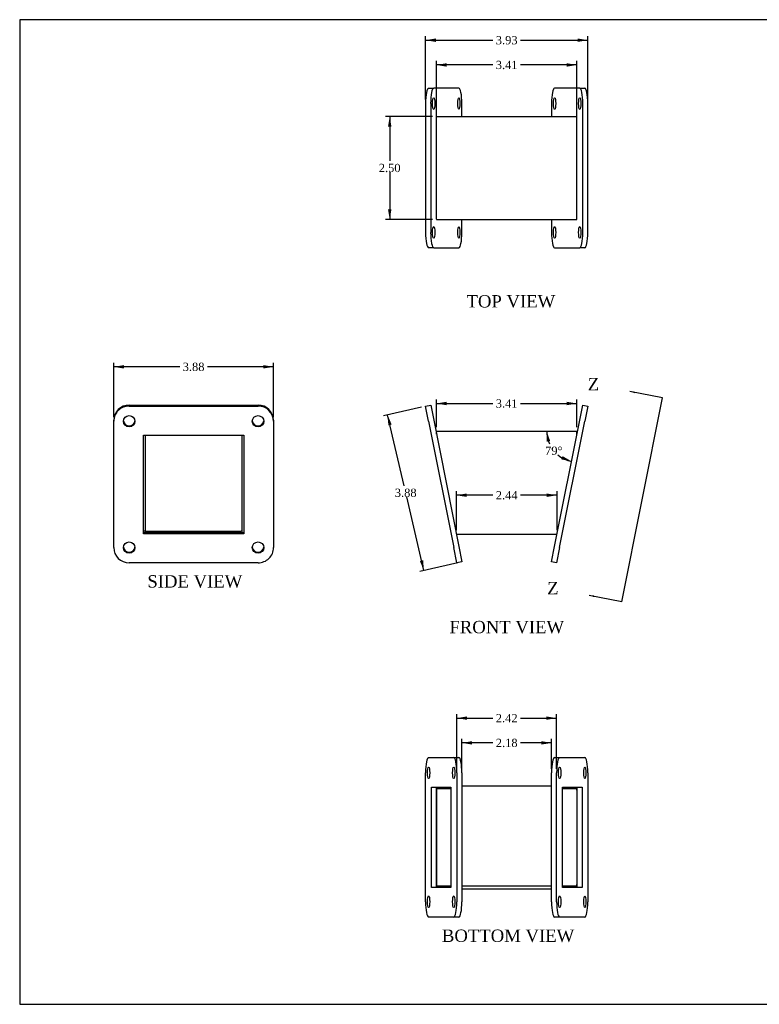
# Model space of a CAD drawing. Header units: inches. Extents: x 0.1 to 35.9, y -0.2 to 23.9.
# Tile 1 of 3: x 0.1 to 18, y 0.1 to 23.9. Entities that reach past the tile are written whole.
import ezdxf
from ezdxf.enums import TextEntityAlignment as Align
from ezdxf.lldxf.tags import DXFTag

# ---------------------------------------------------------------- set-up
doc = ezdxf.new("R2010")
doc.units = ezdxf.units.IN
doc.header["$MEASUREMENT"] = 0
for name, color, linetype in [('COM53011', 7, 'Continuous'), ('Default', 7, 'Continuous'), ('FLA00004', 7, 'Continuous')]:
    doc.layers.add(name, color=color, linetype=linetype)
doc.styles.add('SEACAD_Times_New_Roman', font='times.ttf')
tags = doc.linetypes.add('CENTER2', pattern=[1.125, 0.75, -0.125, 0.125, -0.125]).pattern_tags.tags
tags[10:11] = [DXFTag(74, 4), DXFTag(75, 0), DXFTag(340, '0'), DXFTag(46, 0.0), DXFTag(50, 0.0), DXFTag(44, 0.0), DXFTag(45, 0.0)]
tags[8:9] = [DXFTag(74, 4), DXFTag(75, 0), DXFTag(340, '0'), DXFTag(46, 0.0), DXFTag(50, 0.0), DXFTag(44, 0.0), DXFTag(45, 0.0)]
tags[6:7] = [DXFTag(74, 4), DXFTag(75, 0), DXFTag(340, '0'), DXFTag(46, 0.0), DXFTag(50, 0.0), DXFTag(44, 0.0), DXFTag(45, 0.0)]
tags[4:5] = [DXFTag(74, 4), DXFTag(75, 0), DXFTag(340, '0'), DXFTag(46, 0.0), DXFTag(50, 0.0), DXFTag(44, 0.0), DXFTag(45, 0.0)]
doc.dimstyles.new('HAMMOND_(STH_-_42x28)', dxfattribs={"dimtxt": 0.2, "dimasz": 0.25, "dimexe": 0.1, "dimexo": 0.1, "dimgap": 0.05, "dimtad": 0, "dimtih": 1, "dimtoh": 1, "dimzin": 0, "dimdsep": 46, "dimtxsty": 'SEACAD_Times_New_Roman', "dimblk1": '_SE_FILLED', "dimblk2": '_SE_FILLED', "dimsah": 1, "dimcen": 0.1, "dimadec": 0, "dimazin": 0, "dimtfac": 0.8, "dimtofl": 0, "dimtmove": 1, "dimatfit": 3, "dimfxl": 1, "dimtolj": 1, "dimtzin": 0, "dimarcsym": 0})

# ---------------------------------------------------------------- blocks, each defined once
blk = doc.blocks.new('SE1')
at = {"color": 7, "linetype": 'Continuous', "style": 'SEACAD_Times_New_Roman'}
blk.add_text('Z', height=0.3, dxfattribs=at).set_placement((12.864, 10.305), align=Align.TOP_LEFT)
blk = doc.blocks.new('SE2')
at = {"color": 7, "linetype": 'Continuous', "style": 'SEACAD_Times_New_Roman'}
blk.add_text('Z', height=0.3, dxfattribs=at).set_placement((13.848, 15.251), align=Align.TOP_LEFT)
blk = doc.blocks.new('SEANNOT_GROUP1')
at = {"linetype": 'Continuous'}
blk.add_hatch(color=7, dxfattribs=at).paths.add_polyline_path([(14.009, 9.976), (13.882, 9.98), (14, 9.935)])
at = {"color": 7, "linetype": 'Continuous'}
blk.add_lwpolyline([(14.677, 9.822), (13.882, 9.98)], dxfattribs=at)
blk = doc.blocks.new('SEANNOT_GROUP2')
at = {"linetype": 'Continuous'}
blk.add_hatch(color=7, dxfattribs=at).paths.add_polyline_path([(14.992, 14.922), (14.866, 14.926), (14.984, 14.881)])
at = {"color": 7, "linetype": 'Continuous'}
blk.add_lwpolyline([(15.661, 14.767), (14.866, 14.926)], dxfattribs=at)
blk = doc.blocks.new('SE')
at = {"layer": 'Default', "color": 7, "linetype": 'CENTER2'}
blk.add_line((14.677, 9.822), (15.661, 14.767), dxfattribs=at)
at = {"layer": 'Default'}
for name in ['SE2', 'SEANNOT_GROUP2', 'SE1', 'SEANNOT_GROUP1']:
    blk.add_blockref(name, (0, 0), dxfattribs=at)
blk = doc.blocks.new('SE3')
at = {"layer": 'COM53011', "color": 7, "linetype": 'Continuous'}
for p, q in [((10.178, 13.961), (13.586, 13.961)), ((10.178, 13.889), (10.178, 13.961)), ((13.586, 13.889), (13.586, 13.961)), ((10.661, 11.467), (10.66, 11.467)), ((10.661, 11.461), (10.661, 11.467)), ((10.661, 11.461), (13.103, 11.461)), ((13.103, 11.467), (13.103, 11.461)), ((13.104, 11.467), (13.103, 11.467))]:
    blk.add_line(p, q, dxfattribs=at)
at = {"layer": 'FLA00004', "color": 7, "linetype": 'Continuous'}
for p, q in [((9.915, 14.569), (10.038, 14.594)), ((9.988, 14.202), (9.915, 14.569)), ((10.038, 14.594), (10.111, 14.226)), ((13.653, 14.226), (13.726, 14.594)), ((13.726, 14.594), (13.849, 14.569)), ((13.849, 14.569), (13.776, 14.202)), ((9.988, 14.202), (10.598, 11.137)), ((10.111, 14.226), (10.721, 11.161)), ((13.043, 11.161), (13.653, 14.226)), ((13.166, 11.137), (13.776, 14.202)), ((10.671, 10.769), (10.598, 11.137)), ((10.721, 11.161), (10.794, 10.793)), ((12.97, 10.793), (13.043, 11.161)), ((13.166, 11.137), (13.093, 10.769)), ((10.794, 10.793), (10.671, 10.769)), ((13.093, 10.769), (12.97, 10.793))]:
    blk.add_line(p, q, dxfattribs=at)
blk = doc.blocks.new('SE4')
at = {"layer": 'COM53011', "color": 7, "linetype": 'Continuous'}
for p, q in [((10.178, 21.486), (10.178, 21.588)), ((10.185, 21.594), (13.579, 21.594)), ((13.586, 21.486), (13.586, 21.588)), ((10.178, 19.202), (10.178, 21.486)), ((13.586, 19.202), (13.586, 21.486)), ((10.178, 19.1), (10.178, 19.202)), ((13.586, 19.1), (13.586, 19.202)), ((10.185, 19.094), (13.579, 19.094))]:
    blk.add_line(p, q, dxfattribs=at)
for centre, major_axis, start_param, end_param in [((10.185, 21.486), (0, -0.108), 3.141593, 3.48143), ((13.579, 21.486), (0, 0.108), 5.943348, 6.283185), ((10.185, 19.202), (0, -0.108), 5.943348, 6.283185), ((13.579, 19.202), (0, 0.108), 3.141593, 3.48143)]:
    blk.add_ellipse(centre, major_axis=major_axis, ratio=0.198929, start_param=start_param, end_param=end_param, dxfattribs=at)
at = {"layer": 'FLA00004', "color": 7, "linetype": 'Continuous'}
for p, q in [((9.988, 22.281), (10.111, 22.281)), ((10.721, 22.281), (10.111, 22.281)), ((13.653, 22.281), (13.043, 22.281)), ((13.653, 22.281), (13.776, 22.281)), ((9.915, 21.906), (9.915, 18.781)), ((10.038, 21.906), (10.038, 18.781)), ((10.794, 21.594), (10.794, 21.906)), ((12.97, 21.906), (12.97, 21.594)), ((13.726, 18.781), (13.726, 21.906)), ((13.849, 18.781), (13.849, 21.906)), ((10.794, 18.781), (10.794, 19.094)), ((12.97, 19.094), (12.97, 18.781)), ((10.111, 18.406), (9.988, 18.406)), ((10.111, 18.406), (10.721, 18.406)), ((13.043, 18.406), (13.653, 18.406)), ((13.776, 18.406), (13.653, 18.406))]:
    blk.add_line(p, q, dxfattribs=at)
for centre, major_axis, start_param, end_param in [((9.988, 21.906), (0, -0.375), 3.141593, 4.712389), ((10.111, 21.906), (0, 0.375), 0, 1.570796), ((10.721, 21.906), (0, -0.375), 1.570796, 3.141593), ((13.043, 21.906), (0, 0.375), 0, 1.570796), ((13.653, 21.906), (0, -0.375), 1.570796, 3.141593), ((13.776, 21.906), (0, 0.375), 4.712389, 6.283185), ((9.988, 18.781), (0, -0.375), 4.712389, 6.283185), ((10.111, 18.781), (0, 0.375), 1.570796, 3.141593), ((10.721, 18.781), (0, -0.375), 0, 1.570796), ((13.043, 18.781), (0, 0.375), 1.570796, 3.141593), ((13.653, 18.781), (0, -0.375), 0, 1.570796), ((13.776, 18.781), (0, 0.375), 3.141593, 4.712389)]:
    blk.add_ellipse(centre, major_axis=major_axis, ratio=0.195106, start_param=start_param, end_param=end_param, dxfattribs=at)
for centre, major_axis in [((10.111, 21.906), (0, 0.141)), ((10.721, 21.906), (0, 0.141)), ((13.043, 21.906), (0, -0.141)), ((13.653, 21.906), (0, -0.141)), ((10.111, 18.781), (0, 0.141)), ((10.721, 18.781), (0, 0.141)), ((13.043, 18.781), (0, -0.141)), ((13.653, 18.781), (0, -0.141))]:
    blk.add_ellipse(centre, major_axis=major_axis, ratio=0.195106, dxfattribs=at)
blk = doc.blocks.new('SE5')
at = {"layer": 'COM53011', "color": 7, "linetype": 'Continuous'}
for p, q in [((10.178, 5.255), (10.178, 5.332)), ((10.178, 5.255), (10.178, 2.971)), ((10.531, 5.291), (10.185, 5.291)), ((10.794, 5.363), (12.97, 5.363)), ((13.579, 5.291), (13.233, 5.291)), ((13.586, 5.255), (13.586, 5.332)), ((13.586, 5.255), (13.586, 2.971)), ((10.178, 2.895), (10.178, 2.971)), ((10.185, 2.935), (10.531, 2.935)), ((10.794, 2.936), (12.97, 2.936)), ((10.794, 2.935), (12.97, 2.935)), ((13.233, 2.935), (13.579, 2.935)), ((13.586, 2.895), (13.586, 2.971)), ((10.794, 2.863), (12.97, 2.863))]:
    blk.add_line(p, q, dxfattribs=at)
for centre, major_axis, start_param, end_param in [((10.185, 5.255), (0, 0.036), 0, 1.570796), ((13.579, 5.255), (0, -0.036), 1.570796, 3.141593), ((10.185, 2.971), (0, 0.036), 1.570796, 3.141593), ((13.579, 2.971), (0, -0.036), 0, 1.570796)]:
    blk.add_ellipse(centre, major_axis=major_axis, ratio=0.198929, start_param=start_param, end_param=end_param, dxfattribs=at)
at = {"layer": 'FLA00004', "color": 7, "linetype": 'Continuous'}
for p, q in [((9.988, 6.051), (10.598, 6.051)), ((10.598, 6.051), (10.721, 6.051)), ((13.043, 6.051), (13.166, 6.051)), ((13.166, 6.051), (13.776, 6.051)), ((9.915, 2.551), (9.915, 5.676)), ((10.671, 5.676), (10.671, 2.551)), ((10.794, 5.676), (10.794, 2.551)), ((12.97, 2.551), (12.97, 5.676)), ((13.093, 2.551), (13.093, 5.676)), ((13.849, 5.676), (13.849, 2.551)), ((10.055, 2.895), (10.055, 5.332)), ((10.055, 5.332), (10.531, 5.332)), ((10.178, 2.895), (10.178, 5.332)), ((10.531, 5.332), (10.531, 2.895)), ((13.233, 2.895), (13.233, 5.332)), ((13.233, 5.332), (13.709, 5.332)), ((13.586, 5.332), (13.586, 2.895)), ((13.709, 5.332), (13.709, 2.895)), ((10.531, 2.895), (10.055, 2.895)), ((13.709, 2.895), (13.233, 2.895)), ((10.598, 2.176), (9.988, 2.176)), ((10.721, 2.176), (10.598, 2.176)), ((13.166, 2.176), (13.043, 2.176)), ((13.776, 2.176), (13.166, 2.176))]:
    blk.add_line(p, q, dxfattribs=at)
for centre, major_axis, start_param, end_param in [((9.988, 5.676), (0, 0.375), 0, 1.570796), ((10.598, 5.676), (0, -0.375), 1.570796, 3.141593), ((10.721, 5.676), (0, 0.375), 4.712389, 6.283185), ((13.043, 5.676), (0, -0.375), 3.141593, 4.712389), ((13.166, 5.676), (0, 0.375), 0, 1.570796), ((13.776, 5.676), (0, -0.375), 1.570796, 3.141593), ((9.988, 2.551), (0, 0.375), 1.570796, 3.141593), ((10.598, 2.551), (0, -0.375), 0, 1.570796), ((10.721, 2.551), (0, 0.375), 3.141593, 4.712389), ((13.043, 2.551), (0, -0.375), 4.712389, 6.283185), ((13.166, 2.551), (0, 0.375), 1.570796, 3.141593), ((13.776, 2.551), (0, -0.375), 0, 1.570796)]:
    blk.add_ellipse(centre, major_axis=major_axis, ratio=0.195106, start_param=start_param, end_param=end_param, dxfattribs=at)
for centre, major_axis in [((9.988, 5.676), (0, -0.141)), ((10.598, 5.676), (0, 0.141)), ((13.166, 5.676), (0, -0.141)), ((13.776, 5.676), (0, 0.141)), ((9.988, 2.551), (0, -0.141)), ((10.598, 2.551), (0, 0.141)), ((13.166, 2.551), (0, -0.141)), ((13.776, 2.551), (0, 0.141))]:
    blk.add_ellipse(centre, major_axis=major_axis, ratio=0.195106, dxfattribs=at)
blk = doc.blocks.new('SE6')
at = {"layer": 'COM53011', "color": 7, "linetype": 'Continuous'}
for p, q in [((3.111, 13.853), (3.111, 11.534)), ((5.467, 11.498), (5.467, 13.853)), ((3.111, 11.534), (3.071, 11.534)), ((3.112, 11.533), (3.112, 11.498)), ((3.112, 11.533), (5.431, 11.533))]:
    blk.add_line(p, q, dxfattribs=at)
for centre, start, end in [((3.147, 13.853), 161.1829, 180), ((5.431, 13.853), 0, 18.8171), ((5.431, 11.569), 270, 0)]:
    blk.add_arc(centre, 0.036, start, end, dxfattribs=at)
at = {"layer": 'FLA00004', "color": 7, "linetype": 'Continuous'}
for p, q in [((2.727, 14.594), (5.852, 14.594)), ((2.727, 14.569), (5.852, 14.569)), ((2.352, 14.202), (2.352, 14.226)), ((2.352, 11.137), (2.352, 14.202)), ((6.227, 14.226), (6.227, 14.202)), ((6.227, 14.202), (6.227, 11.137)), ((3.071, 11.474), (3.071, 13.864)), ((3.071, 13.864), (5.508, 13.864)), ((5.508, 13.864), (5.508, 11.474)), ((5.508, 11.498), (3.071, 11.498)), ((5.508, 11.474), (3.071, 11.474)), ((5.852, 10.769), (2.727, 10.769))]:
    blk.add_line(p, q, dxfattribs=at)
for centre, major_axis, start_param, end_param in [((2.727, 14.226), (-0.375, 0), 4.712389, 6.283185), ((2.727, 14.202), (0.375, 0), 1.570796, 3.141593), ((5.852, 14.226), (-0.375, 0), 3.141593, 4.712389), ((5.852, 14.202), (0.375, 0), 0, 1.570796), ((2.727, 14.226), (-0.14, 0), 0.088608, 3.052985), ((5.852, 14.226), (-0.14, 0), 0.088608, 3.052985), ((2.727, 11.137), (-0.375, 0), 0, 1.570796), ((2.727, 11.161), (-0.14, 0), 0.088608, 3.052985), ((5.852, 11.161), (-0.14, 0), 0.088608, 3.052985), ((5.852, 11.137), (-0.375, 0), 1.570796, 3.141593)]:
    blk.add_ellipse(centre, major_axis=major_axis, ratio=0.980782, start_param=start_param, end_param=end_param, dxfattribs=at)
for centre in [(2.727, 14.202), (5.852, 14.202), (2.727, 11.137), (5.852, 11.137)]:
    blk.add_ellipse(centre, major_axis=(-0.14, 0), ratio=0.980782, dxfattribs=at)
blk = doc.blocks.new('DMBLK3635')
at = {"layer": 'Default', "linetype": 'Continuous', "transparency": 16777216}
for points in [[(10.428, 22.884), (10.178, 22.842), (10.428, 22.8)], [(13.336, 22.884), (13.336, 22.8), (13.586, 22.842)]]:
    blk.add_hatch(color=7, dxfattribs=at).paths.add_polyline_path(points)
at = {"layer": 'Default', "color": 7, "linetype": 'Continuous', "transparency": 16777216}
for p, q in [((10.178, 21.586), (10.178, 22.942)), ((13.586, 21.586), (13.586, 22.942)), ((11.547, 22.842), (10.178, 22.842)), ((13.586, 22.842), (12.217, 22.842))]:
    blk.add_line(p, q, dxfattribs=at)
at = {"layer": 'Default', "color": 7, "linetype": 'Continuous', "transparency": 16777216, "style": 'SEACAD_Times_New_Roman'}
blk.add_text('3.41', height=0.2, dxfattribs=at).set_placement((11.617, 22.942), align=Align.TOP_LEFT)
blk = doc.blocks.new('_SE_FILLED')
at = {"color": 0}
blk.add_line((0, 0), (-1, 0), dxfattribs=at)
blk.add_solid([(0, 0), (-1, -0.1665), (-1, 0.1665), (0, 0)], dxfattribs=at)
blk = doc.blocks.new('DMBLK3636')
at = {"layer": 'Default', "linetype": 'Continuous', "transparency": 16777216}
for points in [[(11.044, 6.444), (10.794, 6.402), (11.044, 6.361)], [(12.72, 6.444), (12.72, 6.361), (12.97, 6.402)]]:
    blk.add_hatch(color=7, dxfattribs=at).paths.add_polyline_path(points)
at = {"layer": 'Default', "color": 7, "linetype": 'Continuous', "transparency": 16777216}
for p, q in [((10.794, 5.776), (10.794, 6.502)), ((12.97, 5.776), (12.97, 6.502)), ((11.547, 6.402), (10.794, 6.402)), ((12.97, 6.402), (12.217, 6.402))]:
    blk.add_line(p, q, dxfattribs=at)
at = {"layer": 'Default', "color": 7, "linetype": 'Continuous', "transparency": 16777216, "style": 'SEACAD_Times_New_Roman'}
blk.add_text('2.18', height=0.2, dxfattribs=at).set_placement((11.617, 6.502), align=Align.TOP_LEFT)
blk = doc.blocks.new('DMBLK3637')
at = {"layer": 'Default', "linetype": 'Continuous', "transparency": 16777216}
for points in [[(10.911, 12.45), (10.661, 12.408), (10.911, 12.367)], [(12.853, 12.45), (12.853, 12.367), (13.103, 12.408)]]:
    blk.add_hatch(color=7, dxfattribs=at).paths.add_polyline_path(points)
at = {"layer": 'Default', "color": 7, "linetype": 'Continuous', "transparency": 16777216}
for p, q in [((10.661, 11.561), (10.661, 12.508)), ((13.103, 11.561), (13.103, 12.508)), ((11.547, 12.408), (10.661, 12.408)), ((13.103, 12.408), (12.217, 12.408))]:
    blk.add_line(p, q, dxfattribs=at)
at = {"layer": 'Default', "color": 7, "linetype": 'Continuous', "transparency": 16777216, "style": 'SEACAD_Times_New_Roman'}
blk.add_text('2.44', height=0.2, dxfattribs=at).set_placement((11.617, 12.508), align=Align.TOP_LEFT)
blk = doc.blocks.new('DMBLK3638')
at = {"layer": 'Default', "linetype": 'Continuous', "transparency": 16777216}
for points in [[(10.428, 14.674), (10.178, 14.632), (10.428, 14.59)], [(13.336, 14.674), (13.336, 14.59), (13.586, 14.632)]]:
    blk.add_hatch(color=7, dxfattribs=at).paths.add_polyline_path(points)
at = {"layer": 'Default', "color": 7, "linetype": 'Continuous', "transparency": 16777216}
for p, q in [((10.178, 14.061), (10.178, 14.732)), ((10.178, 14.632), (11.547, 14.632)), ((12.217, 14.632), (13.586, 14.632)), ((13.586, 14.061), (13.586, 14.732))]:
    blk.add_line(p, q, dxfattribs=at)
at = {"layer": 'Default', "color": 7, "linetype": 'Continuous', "transparency": 16777216, "style": 'SEACAD_Times_New_Roman'}
blk.add_text('3.41', height=0.2, dxfattribs=at).set_placement((11.617, 14.732), align=Align.TOP_LEFT)
blk = doc.blocks.new('DMBLK3639')
at = {"layer": 'Default', "linetype": 'Continuous', "transparency": 16777216}
for points in [[(12.936, 13.721), (12.853, 13.961), (12.854, 13.707)], [(13.206, 13.278), (13.455, 13.228), (13.236, 13.356)]]:
    blk.add_hatch(color=7, dxfattribs=at).paths.add_polyline_path(points)
at = {"layer": 'Default', "color": 7, "linetype": 'Continuous', "transparency": 16777216}
for start, end in [(180, 204.0091), (230.1938, 258.7491)]:
    blk.add_arc((13.6, 13.961), 0.747, start, end, dxfattribs=at)
at = {"layer": 'Default', "color": 7, "linetype": 'Continuous', "transparency": 16777216, "style": 'SEACAD_Times_New_Roman'}
blk.add_text('79°', height=0.2, dxfattribs=at).set_placement((12.812, 13.587), align=Align.TOP_LEFT)
blk = doc.blocks.new('DMBLK3640')
at = {"layer": 'Default', "linetype": 'Continuous', "transparency": 16777216}
for points in [[(10.921, 7.044), (10.671, 7.002), (10.921, 6.961)], [(12.843, 7.044), (12.843, 6.961), (13.093, 7.002)]]:
    blk.add_hatch(color=7, dxfattribs=at).paths.add_polyline_path(points)
at = {"layer": 'Default', "color": 7, "linetype": 'Continuous', "transparency": 16777216}
for p, q in [((10.671, 5.776), (10.671, 7.102)), ((10.671, 7.002), (11.547, 7.002)), ((12.217, 7.002), (13.093, 7.002)), ((13.093, 5.776), (13.093, 7.102))]:
    blk.add_line(p, q, dxfattribs=at)
at = {"layer": 'Default', "color": 7, "linetype": 'Continuous', "transparency": 16777216, "style": 'SEACAD_Times_New_Roman'}
blk.add_text('2.42', height=0.2, dxfattribs=at).set_placement((11.617, 7.102), align=Align.TOP_LEFT)
blk = doc.blocks.new('DMBLK3641')
at = {"layer": 'Default', "linetype": 'Continuous', "transparency": 16777216}
for points in [[(10.165, 23.484), (9.915, 23.442), (10.165, 23.4)], [(13.599, 23.484), (13.599, 23.4), (13.849, 23.442)]]:
    blk.add_hatch(color=7, dxfattribs=at).paths.add_polyline_path(points)
at = {"layer": 'Default', "color": 7, "linetype": 'Continuous', "transparency": 16777216}
for p, q in [((9.915, 22.006), (9.915, 23.542)), ((9.915, 23.442), (11.547, 23.442)), ((12.217, 23.442), (13.849, 23.442)), ((13.849, 22.006), (13.849, 23.542))]:
    blk.add_line(p, q, dxfattribs=at)
at = {"layer": 'Default', "color": 7, "linetype": 'Continuous', "transparency": 16777216, "style": 'SEACAD_Times_New_Roman'}
blk.add_text('3.93', height=0.2, dxfattribs=at).set_placement((11.617, 23.542), align=Align.TOP_LEFT)
blk = doc.blocks.new('DMBLK3642')
at = {"layer": 'Default', "linetype": 'Continuous', "transparency": 16777216}
for points in [[(9.011, 14.102), (9.092, 14.121), (8.995, 14.355)], [(9.776, 10.813), (9.873, 10.579), (9.857, 10.832)]]:
    blk.add_hatch(color=7, dxfattribs=at).paths.add_polyline_path(points)
at = {"layer": 'Default', "color": 7, "linetype": 'Continuous', "transparency": 16777216}
for p, q in [((9.818, 14.547), (8.897, 14.333)), ((9.394, 12.637), (8.995, 14.355)), ((9.873, 10.579), (9.457, 12.367)), ((10.696, 10.771), (9.776, 10.556))]:
    blk.add_line(p, q, dxfattribs=at)
at = {"layer": 'Default', "color": 7, "linetype": 'Continuous', "transparency": 16777216, "style": 'SEACAD_Times_New_Roman'}
blk.add_text('3.88', height=0.2, dxfattribs=at).set_placement((9.168, 12.567), align=Align.TOP_LEFT)
blk = doc.blocks.new('DMBLK3643')
at = {"layer": 'Default', "linetype": 'Continuous', "transparency": 16777216}
for points in [[(2.602, 15.563), (2.352, 15.521), (2.602, 15.48)], [(5.977, 15.563), (5.977, 15.48), (6.227, 15.521)]]:
    blk.add_hatch(color=7, dxfattribs=at).paths.add_polyline_path(points)
at = {"layer": 'Default', "color": 7, "linetype": 'Continuous', "transparency": 16777216}
for p, q in [((2.352, 14.302), (2.352, 15.621)), ((3.954, 15.521), (2.352, 15.521)), ((6.227, 15.521), (4.625, 15.521)), ((6.227, 14.302), (6.227, 15.621))]:
    blk.add_line(p, q, dxfattribs=at)
at = {"layer": 'Default', "color": 7, "linetype": 'Continuous', "transparency": 16777216, "style": 'SEACAD_Times_New_Roman'}
blk.add_text('3.88', height=0.2, dxfattribs=at).set_placement((4.024, 15.621), align=Align.TOP_LEFT)
blk = doc.blocks.new('DMBLK3644')
at = {"layer": 'Default', "linetype": 'Continuous', "transparency": 16777216}
for points in [[(9.003, 21.344), (9.087, 21.344), (9.045, 21.594)], [(9.003, 19.344), (9.045, 19.094), (9.087, 19.344)]]:
    blk.add_hatch(color=7, dxfattribs=at).paths.add_polyline_path(points)
at = {"layer": 'Default', "color": 7, "linetype": 'Continuous', "transparency": 16777216}
for p, q in [((10.085, 21.594), (8.945, 21.594)), ((9.045, 21.594), (9.045, 20.514)), ((9.045, 20.244), (9.045, 19.094)), ((10.085, 19.094), (8.945, 19.094))]:
    blk.add_line(p, q, dxfattribs=at)
at = {"layer": 'Default', "color": 7, "linetype": 'Continuous', "transparency": 16777216, "style": 'SEACAD_Times_New_Roman'}
blk.add_text('2.50', height=0.2, dxfattribs=at).set_placement((8.779, 20.444), align=Align.TOP_LEFT)
blk = doc.blocks.new('BORDER')
at = {"layer": 'Default', "color": 7, "linetype": 'Continuous'}
for p, q in [((0, 27.86), (-41.86, 27.86)), ((-41.86, 27.86), (-41.86, 0)), ((-41.86, 0), (0, 0))]:
    blk.add_line(p, q, dxfattribs=at)

msp = doc.modelspace()

# ---------------------------------------------------------------- block references
at = {"layer": 'Default', "color": 7, "xscale": 0.857, "yscale": 0.857, "zscale": 0.857}
msp.add_blockref('BORDER', (35.945, 0.063), dxfattribs=at)
at = {"layer": 'Default'}
for name in ['SE4', 'SE', 'SE6', 'SE3', 'SE5']:
    msp.add_blockref(name, (0, 0), dxfattribs=at)

# ---------------------------------------------------------------- texts
at = {"layer": 'Default', "color": 7, "linetype": 'Continuous', "style": 'SEACAD_Times_New_Roman'}
for s, p in [('TOP VIEW', (10.907, 17.26)), ('SIDE VIEW', (3.167, 10.469)), ('FRONT VIEW', (10.493, 9.361)), ('BOTTOM VIEW', (10.311, 1.876))]:
    msp.add_text(s, height=0.3, dxfattribs=at).set_placement(p, align=Align.TOP_LEFT)

# ---------------------------------------------------------------- dimensions: what is measured, and where the dimension line sits
at = {"layer": 'Default', "color": 7, "linetype": 'Continuous'}
for base, p1, p2, angle, picture, middle in [((9.915, 23.442), (9.915, 21.906), (13.849, 21.906), 0, 'DMBLK3641', (11.882, 23.442)), ((9.045, 21.594), (10.185, 21.594), (10.185, 19.094), 270, 'DMBLK3644', (9.045, 20.344)), ((6.22727847, 15.52141716), (6.22727847, 14.201649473), (2.35227847, 14.201649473), 180, 'DMBLK3643', (4.289778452, 15.52141716)), ((9.873, 10.579), (10.794, 10.793), (9.915, 14.569), 103.0985, 'DMBLK3642', (9.434, 12.467)), ((10.178, 14.632), (10.178, 13.961), (13.586, 13.961), 0, 'DMBLK3638', (11.882, 14.632)), ((10.671, 7.002), (10.671, 5.676), (13.093, 5.676), 0, 'DMBLK3640', (11.882, 7.002))]:
    dim = msp.add_linear_dim(base=base, p1=p1, p2=p2, angle=angle, text='\\A1;<>', dimstyle='HAMMOND_(STH_-_42x28)', override={"dimtmove": 0}, dxfattribs=at)
    dim.commit()
    dim.dimension.update_dxf_attribs({"geometry": picture, "text_midpoint": middle, "dimtype": 161})
for base, p1, p2, picture, middle in [((10.178, 22.842), (13.586, 21.486), (10.178, 21.486), 'DMBLK3635', (11.882, 22.842)), ((10.661, 12.408), (13.103, 11.461), (10.661, 11.461), 'DMBLK3637', (11.882, 12.408)), ((10.794, 6.402), (12.97, 5.676), (10.794, 5.676), 'DMBLK3636', (11.882, 6.402))]:
    dim = msp.add_linear_dim(base=base, p1=p1, p2=p2, text='\\A1;<>', dimstyle='HAMMOND_(STH_-_42x28)', override={"dimtmove": 0}, dxfattribs=at)
    dim.commit()
    dim.dimension.update_dxf_attribs({"geometry": picture, "text_midpoint": middle, "dimtype": 160})
dim = msp.add_angular_dim_2l(base=(13.023, 13.487), line1=((13.6, 13.961), (13.043, 11.161)), line2=((13.6, 13.961), (10.178, 13.961)), text='\\A1;<>', dimstyle='HAMMOND_(STH_-_42x28)', override={"dimtmove": 0}, dxfattribs=at)
dim.commit()
dim.dimension.update_dxf_attribs({"geometry": 'DMBLK3639', "text_midpoint": (13.023, 13.487), "dimtype": 162})

doc.saveas('drawing.dxf')
